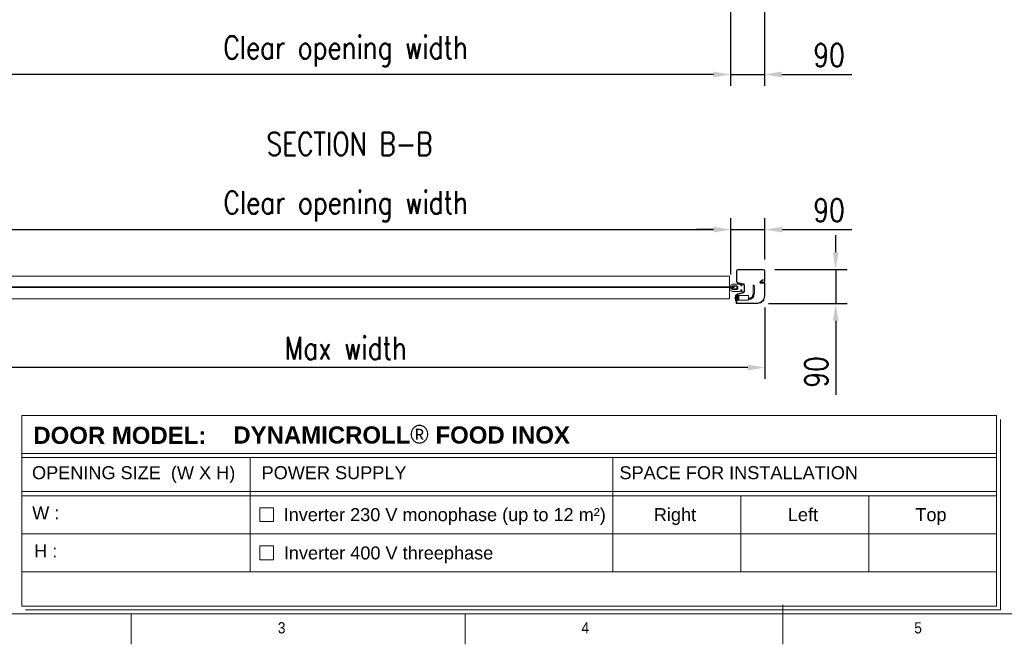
# Model space of a CAD drawing. Header units: millimetres. Extents: x 1545 to 17790, y 764 to 5765.
# Tile 3 of 5: x 3060 to 5645, y 964 to 2603. Entities that reach past the tile are written whole.
import ezdxf

# ---------------------------------------------------------------- set-up
doc = ezdxf.new("R2010")
doc.units = ezdxf.units.MM
doc.header["$LTSCALE"] = 50
doc.header["$PDSIZE"] = -1
doc.layers.add('FORMAT', color=7, linetype='Continuous')
doc.styles.add('NYIP', font='romans.shx', dxfattribs={"width": 0.8})
doc.styles.add('SLDTEXTSTYLE0', font='GOTHIC.TTF', dxfattribs={"width": 0.913})
doc.styles.get("Standard").update_dxf_attribs({"font": 'GOTHIC.TTF'})
doc.dimstyles.new('STANDARD35', dxfattribs={"dimscale": 35, "dimtxt": 2, "dimasz": 1.5, "dimexe": 1, "dimexo": 1, "dimgap": 0.7, "dimtad": 1, "dimdec": 0, "dimdsep": 46, "dimtxsty": 'NYIP', "dimcen": 0, "dimclrd": 1, "dimclre": 1, "dimclrt": 2, "dimadec": 0, "dimazin": 0, "dimtfac": 1, "dimtdec": 0, "dimtix": 1, "dimtmove": 0, "dimatfit": 3, "dimfxl": 0, "dimtvp": 1, "dimtolj": 1, "dimtzin": 0, "dimarcsym": 0})

# ---------------------------------------------------------------- blocks, each defined once
blk = doc.blocks.new('A$C7C9C4F3F')
at = {"layer": 'FORMAT', "color": 7, "lineweight": 5}
for p, q in [((199.3, 199.3), (16199.3, 199.3)), ((4017.9, 199.3), (4017.9, 0)), ((6210.3, 0), (6210.3, 199.3)), ((8295, 0), (8295, 258.3))]:
    blk.add_line(p, q, dxfattribs=at)
at = {"color": 7, "lineweight": 5, "char_height": 73.8, "attachment_point": 1, "style": 'SLDTEXTSTYLE0'}
for s, insert in [('3', (4981.2, 145.3)), ('4', (6974.3, 145.3))]:
    blk.add_mtext(s, dxfattribs=dict(at, insert=insert))
at = {"layer": 'FORMAT', "color": 7, "lineweight": 5, "insert": (9158.6, 145.3), "char_height": 73.8, "attachment_point": 1, "style": 'SLDTEXTSTYLE0'}
blk.add_mtext('5', dxfattribs=at)
blk = doc.blocks.new('*D26')
at = {"color": 1, "lineweight": -2, "transparency": 16777216}
for p, q in [((2905.3, 1933.7), (2905.3, 2082)), ((4926.3, 1933.7), (4926.3, 2082)), ((2950.3, 2052), (4881.3, 2052))]:
    blk.add_line(p, q, dxfattribs=at)
at = {"color": 1, "transparency": 16777216}
for points in [[(2950.3, 2059.5), (2950.3, 2044.5), (2905.3, 2052)], [(4881.3, 2059.5), (4881.3, 2044.5), (4926.3, 2052)]]:
    blk.add_solid(points, dxfattribs=at)
at = {"layer": 'Defpoints', "color": 0, "transparency": 16777216}
for p in [(4926.3, 2052), (2905.3, 1903.7), (4926.3, 1903.7)]:
    blk.add_point(p, dxfattribs=at)
at = {"color": 2, "lineweight": 5, "transparency": 16777216, "insert": (3915.8, 2113), "char_height": 60, "attachment_point": 5, "style": 'NYIP'}
blk.add_mtext('\\A1;Clear opening width', dxfattribs=at)
blk = doc.blocks.new('*D27')
at = {"color": 1, "lineweight": -2, "transparency": 16777216}
for p, q in [((4926.3, 1933.7), (4926.3, 2082)), ((5016.3, 1973.4), (5016.3, 2082)), ((4881.3, 2052), (4836.3, 2052)), ((4926.3, 2052), (5016.3, 2052)), ((5061.3, 2052), (5244.4, 2052))]:
    blk.add_line(p, q, dxfattribs=at)
at = {"color": 1, "transparency": 16777216}
for points in [[(4881.3, 2059.5), (4881.3, 2044.5), (4926.3, 2052)], [(5061.3, 2059.5), (5061.3, 2044.5), (5016.3, 2052)]]:
    blk.add_solid(points, dxfattribs=at)
at = {"layer": 'Defpoints', "color": 0, "transparency": 16777216}
for p in [(5016.3, 2052), (5016.3, 1943.4), (4926.3, 1903.7)]:
    blk.add_point(p, dxfattribs=at)
at = {"color": 2, "lineweight": 5, "transparency": 16777216, "insert": (5184.6, 2103), "char_height": 60, "attachment_point": 5, "style": 'NYIP'}
blk.add_mtext('\\A1;90', dxfattribs=at)
blk = doc.blocks.new('*D29')
at = {"color": 1, "lineweight": -2, "transparency": 16777216}
for p, q in [((2815.3, 1847.9), (2815.3, 1659.9)), ((5016.3, 1847.9), (5016.3, 1659.9)), ((4971.3, 1689.9), (2860.3, 1689.9))]:
    blk.add_line(p, q, dxfattribs=at)
at = {"color": 1, "transparency": 16777216}
for points in [[(2860.3, 1697.4), (2860.3, 1682.4), (2815.3, 1689.9)], [(4971.3, 1697.4), (4971.3, 1682.4), (5016.3, 1689.9)]]:
    blk.add_solid(points, dxfattribs=at)
at = {"layer": 'Defpoints', "color": 0, "transparency": 16777216}
for p in [(2815.3, 1877.9), (5016.3, 1877.9), (2815.3, 1689.9)]:
    blk.add_point(p, dxfattribs=at)
at = {"color": 2, "lineweight": 5, "transparency": 16777216, "insert": (3915.8, 1740.9), "char_height": 60, "attachment_point": 5, "style": 'NYIP'}
blk.add_mtext('\\A1;Max width', dxfattribs=at)
blk = doc.blocks.new('*D30')
at = {"color": 1, "lineweight": -2, "transparency": 16777216}
for p, q in [((5202, 1992.6), (5202, 2037.6)), ((5042.5, 1947.6), (5232, 1947.6)), ((5202, 1947.6), (5202, 1857.6)), ((5026, 1857.6), (5232, 1857.6)), ((5202, 1812.6), (5202, 1618.5))]:
    blk.add_line(p, q, dxfattribs=at)
at = {"color": 1, "transparency": 16777216}
for points in [[(5194.5, 1992.6), (5209.5, 1992.6), (5202, 1947.6)], [(5194.5, 1812.6), (5209.5, 1812.6), (5202, 1857.6)]]:
    blk.add_solid(points, dxfattribs=at)
at = {"layer": 'Defpoints', "color": 0, "transparency": 16777216}
for p in [(5012.5, 1947.6), (4996, 1857.6), (5202, 1857.6)]:
    blk.add_point(p, dxfattribs=at)
at = {"color": 2, "lineweight": 5, "transparency": 16777216, "insert": (5151, 1678.3), "char_height": 60, "attachment_point": 5, "rotation": 90, "style": 'NYIP'}
blk.add_mtext('\\A1;90', dxfattribs=at)
blk = doc.blocks.new('*D31')
at = {"color": 1, "lineweight": -2, "transparency": 16777216}
for p, q in [((2904.8, 2622.9), (2904.8, 2429.1)), ((4925.8, 2622.9), (4925.8, 2429.1)), ((4880.8, 2459.1), (2949.8, 2459.1))]:
    blk.add_line(p, q, dxfattribs=at)
at = {"color": 1, "transparency": 16777216}
for points in [[(2949.8, 2466.6), (2949.8, 2451.6), (2904.8, 2459.1)], [(4880.8, 2466.6), (4880.8, 2451.6), (4925.8, 2459.1)]]:
    blk.add_solid(points, dxfattribs=at)
at = {"layer": 'Defpoints', "color": 0, "transparency": 16777216}
for p in [(2904.8, 2652.9), (4925.8, 2652.9), (2904.8, 2459.1)]:
    blk.add_point(p, dxfattribs=at)
at = {"color": 2, "lineweight": 5, "transparency": 16777216, "insert": (3915.3, 2520.1), "char_height": 60, "attachment_point": 5, "style": 'NYIP'}
blk.add_mtext('\\A1;Clear opening width', dxfattribs=at)
blk = doc.blocks.new('*D32')
at = {"color": 1, "lineweight": -2, "transparency": 16777216}
for p, q in [((4925.8, 2622.9), (4925.8, 2429.1)), ((5015.3, 2622.9), (5015.3, 2429.1)), ((4880.8, 2459.1), (4835.8, 2459.1)), ((4925.8, 2459.1), (5015.3, 2459.1)), ((5060.3, 2459.1), (5244.4, 2459.1))]:
    blk.add_line(p, q, dxfattribs=at)
at = {"color": 1, "transparency": 16777216}
for points in [[(4880.8, 2466.6), (4880.8, 2451.6), (4925.8, 2459.1)], [(5060.3, 2466.6), (5060.3, 2451.6), (5015.3, 2459.1)]]:
    blk.add_solid(points, dxfattribs=at)
at = {"layer": 'Defpoints', "color": 0, "transparency": 16777216}
for p in [(4925.8, 2652.9), (5015.3, 2652.9), (5015.3, 2459.1)]:
    blk.add_point(p, dxfattribs=at)
at = {"color": 2, "lineweight": 5, "transparency": 16777216, "insert": (5184.6, 2510.1), "char_height": 60, "attachment_point": 5, "style": 'NYIP'}
blk.add_mtext('\\A1;90', dxfattribs=at)

msp = doc.modelspace()

# ---------------------------------------------------------------- linework, layer by layer
at = {"lineweight": 5}
for p, q in [((4941.3, 1915.9), (4941.3, 1943.4)), ((4942.8, 1915.9), (4942.8, 1943.4)), ((4945.4, 1947.6), (5012.1, 1947.6)), ((4945.4, 1946.1), (5012.1, 1946.1)), ((5014.8, 1943.4), (5014.8, 1916.8)), ((5016.3, 1943.4), (5016.3, 1916.8)), ((4922.9, 1930), (2904.9, 1930)), ((4922.9, 1930), (4922.9, 1901.5)), ((4959.6, 1909.6), (4944.8, 1913.3)), ((5003.6, 1915.3), (5010.7, 1921.2)), ((5004.3, 1914.1), (5004.3, 1912.6)), ((5012.1, 1914.1), (5004.3, 1914.1)), ((5004.4, 1914.4), (5011.5, 1920.3)), ((5011.5, 1920.3), (5010.7, 1921.2)), ((4905.9, 1901.5), (2925.9, 1901.5)), ((4905.9, 1900), (2925.9, 1900)), ((4905.9, 1900), (4905.9, 1901.5)), ((4935.9, 1901.5), (4905.9, 1901.5)), ((4935.9, 1900), (4905.9, 1900)), ((4922.9, 1900), (4922.9, 1870)), ((4926.3, 1901.2), (4926.3, 1903.7)), ((4930.4, 1901.2), (4926.3, 1901.2)), ((4926.3, 1894.7), (4926.3, 1897.2)), ((4926.3, 1897.2), (4930.4, 1897.2)), ((4926.9, 1902), (4926.9, 1901.5)), ((4926.9, 1902), (4931.4, 1902)), ((4935.9, 1901.5), (4926.9, 1901.5)), ((4926.9, 1900), (4926.9, 1899.5)), ((4926.9, 1900), (4935.9, 1900)), ((4931.4, 1899.5), (4926.9, 1899.5)), ((4931.4, 1903.5), (4930.4, 1901.2)), ((4930.4, 1897.2), (4931.4, 1894.8)), ((4931.3, 1908.7), (4951.6, 1908.7)), ((4951.6, 1889.7), (4931.3, 1889.7)), ((4931.4, 1902), (4931.4, 1904.5)), ((4942.9, 1903.5), (4931.4, 1903.5)), ((4931.4, 1897.1), (4931.4, 1899.5)), ((4931.4, 1894.8), (4942.9, 1894.8)), ((4931.7, 1904.8), (4941.8, 1904.8)), ((4941.8, 1896.8), (4931.7, 1896.8)), ((4935.9, 1901.5), (4935.9, 1900)), ((4942.7, 1896.8), (4941.8, 1896.8)), ((4942.3, 1897), (4943, 1897)), ((4942.8, 1900.8), (4943.4, 1900.8)), ((4943, 1897), (4943, 1897)), ((4959.2, 1908.1), (4944.4, 1911.8)), ((4944.4, 1883.4), (4959.2, 1887.1)), ((4944.9, 1896.8), (4944.9, 1901.5)), ((4952.6, 1907.7), (4952.6, 1905.5)), ((4952.6, 1892.8), (4952.6, 1890.7)), ((4955.3, 1905.5), (4955.3, 1908.7)), ((4955.3, 1889.7), (4955.3, 1892.8)), ((4956.3, 1909.7), (4960.3, 1909.7)), ((4960.3, 1888.7), (4956.3, 1888.7)), ((4961.3, 1908.7), (4961.3, 1889.7)), ((4961.3, 1889.7), (4961.3, 1905.5)), ((4962.8, 1889.7), (4962.8, 1905.5)), ((5012.1, 1912.6), (5004.3, 1912.6)), ((5014.1, 1912.6), (5005, 1912.6)), ((5014.1, 1911.4), (5005, 1911.4)), ((5015.1, 1877.9), (5015.1, 1910.4)), ((5016.3, 1877.9), (5016.3, 1910.4)), ((4922.9, 1870), (2904.9, 1870)), ((4939.3, 1876.6), (4939, 1876.6)), ((4939, 1868.6), (4939, 1876.6)), ((4939, 1868.6), (4939.3, 1868.6)), ((4940.3, 1880.1), (4939.3, 1880.1)), ((4939.3, 1865.1), (4939.3, 1880.1)), ((4939.3, 1865.1), (4940.3, 1865.1)), ((4940.3, 1880.6), (4940.3, 1859.8)), ((4941.5, 1880.6), (4940.3, 1880.6)), ((4941.3, 1858.6), (4941.3, 1879.4)), ((4941.5, 1880.6), (4941.5, 1859.8)), ((4947.8, 1878.6), (4942.8, 1879.6)), ((4947.8, 1878.6), (4942.8, 1879.6)), ((4942.8, 1858.6), (4942.8, 1879.4)), ((4942.8, 1877.7), (4943.9, 1877.5)), ((4942.8, 1877.6), (4947.8, 1877)), ((4947.8, 1875.4), (4942.8, 1876)), ((4942.8, 1875.4), (4947.8, 1874.8)), ((4942.8, 1874.4), (4947.8, 1874.4)), ((4942.8, 1872.4), (4947.8, 1872.4)), ((4942.8, 1872.3), (4947.8, 1872.3)), ((4947.8, 1869.3), (4942.8, 1868.5)), ((4942.8, 1867.7), (4947.8, 1868.5)), ((4947.8, 1867.3), (4942.8, 1866.5)), ((4942.8, 1865.9), (4947.8, 1866.9)), ((4942.8, 1865.6), (4947.8, 1866.6)), ((4943.2, 1877.6), (4942.9, 1877.6)), ((4944.8, 1881.9), (4959.6, 1885.6)), ((4972.8, 1878.6), (4947.8, 1878.6)), ((4947.8, 1878.6), (4947.8, 1878.5)), ((4947.8, 1878.6), (4947.8, 1878.6)), ((4947.8, 1878.5), (4947.8, 1877.7)), ((4947.8, 1877.7), (4947.8, 1877)), ((4947.8, 1877), (4947.8, 1875.4)), ((4947.8, 1875.4), (4947.8, 1871.3)), ((4947.8, 1871.3), (4947.8, 1869.4)), ((4947.8, 1869.4), (4947.8, 1868.5)), ((4947.8, 1868.5), (4947.8, 1867.3)), ((4947.8, 1867.3), (4947.8, 1866.9)), ((4947.8, 1866.9), (4947.8, 1866.6)), ((4947.8, 1866.6), (4972.8, 1866.6)), ((4972.8, 1878.6), (4972.8, 1878.2)), ((4972.8, 1878.2), (4972.8, 1866.6)), ((4996.2, 1858.8), (5005.4, 1861.3)), ((5005.8, 1861.6), (5012.3, 1868)), ((5006.7, 1860.7), (5013.2, 1867.2)), ((5012.6, 1868.5), (5015, 1877.6)), ((5013.7, 1868.2), (5016.2, 1877.3)), ((4941.3, 1858.6), (4942.8, 1858.6)), ((4942.5, 1858.8), (4996, 1858.8)), ((4942.5, 1857.6), (4996, 1857.6)), ((4996.5, 1857.7), (5005.7, 1860.1)), ((3064.9, 1563.9), (5624.1, 1563.9)), ((3064.9, 1563.9), (3064.9, 1063.9)), ((5624.1, 1563.9), (5624.1, 1063.9)), ((5634.4, 1553.6), (5634.4, 1053.6)), ((3064.9, 1464.5), (5624.1, 1464.5)), ((3064.9, 1453.6), (5624.1, 1453.6)), ((3665.1, 1453.6), (3665.1, 1153.6)), ((4616.8, 1453.6), (4616.8, 1153.6)), ((3064.9, 1364.5), (5624.1, 1364.5)), ((3064.9, 1353.6), (5624.1, 1353.6)), ((4952.8, 1353.6), (4952.8, 1153.6)), ((5288.8, 1353.6), (5288.8, 1153.6)), ((3690.2, 1321.6), (3726.2, 1321.6)), ((3690.2, 1285.6), (3690.2, 1321.6)), ((3726.2, 1321.6), (3726.2, 1285.6)), ((3726.2, 1285.6), (3690.2, 1285.6)), ((3064.9, 1253.6), (5624.1, 1253.6)), ((3690.2, 1221.6), (3726.2, 1221.6)), ((3690.2, 1185.6), (3690.2, 1221.6)), ((3726.2, 1221.6), (3726.2, 1185.6)), ((3726.2, 1185.6), (3690.2, 1185.6)), ((3064.9, 1153.6), (5624.1, 1153.6)), ((3064.9, 1063.9), (5624.1, 1063.9)), ((3075.2, 1053.6), (5634.4, 1053.6)), ((5634.4, 1053.6), (4414.8, 1053.6)), ((4425.1, 1053.6), (5634.4, 1053.6))]:
    msp.add_line(p, q, dxfattribs=at)
at = {"lineweight": 5, "flags": 128}
msp.add_lwpolyline([(4988.1, 1905.5), (4988, 1905.3), (4987.7, 1905.1), (4987.2, 1905), (4986.6, 1904.9), (4986, 1905), (4985.6, 1905.1), (4985.2, 1905.3), (4985.1, 1905.5), (4985.2, 1905.7), (4985.6, 1905.9), (4986, 1906), (4986.6, 1906.1), (4987.2, 1906), (4987.7, 1905.9), (4988, 1905.8), (4988.1, 1905.5)], dxfattribs=at)
at = {"lineweight": 5}
for centre, radius, start, end in [((4945.4, 1943.4), 4.17, 90, 180), ((4945.4, 1943.4), 2.67, 90, 180), ((5012.1, 1943.4), 4.17, 0, 90), ((5012.1, 1943.4), 2.67, 0, 90), ((4945.4, 1915.9), 4.17, 180, 256), ((4945.4, 1915.9), 2.67, 180, 256), ((5005, 1913.6), 2.2, 130, 270), ((5005, 1913.6), 1, 130, 270), ((5012.1, 1916.8), 4.17, 270, 0), ((5012.1, 1916.8), 2.67, 270, 0), ((4931.3, 1903.7), 5, 90, 180), ((4931.3, 1894.7), 5, 180, 270), ((4931.7, 1904.5), 0.3, 90, 180), ((4931.7, 1897.1), 0.3, 180, 270), ((4942.7, 1897.1), 0.3, 270, 355.1552), ((4942.7, 1897.1), 0.299, 270.1349, 355.1392), ((4942.9, 1901.5), 2, 0, 90), ((4942.9, 1896.8), 2, 270, 0), ((4951.6, 1907.7), 1, 0, 90), ((4951.6, 1890.7), 1, 270, 0), ((4953.9, 1905.5), 1.35, 180, 0), ((4953.9, 1892.8), 1.35, 0, 180), ((4956.3, 1908.7), 1, 90, 180), ((4956.3, 1889.7), 1, 180, 270), ((4958.6, 1905.5), 2.67, 0, 76), ((4958.6, 1889.7), 2.67, 284, 0), ((4958.6, 1905.5), 4.17, 0, 76), ((4958.6, 1889.7), 4.17, 284, 0), ((4960.3, 1908.7), 1, 0, 90), ((4960.3, 1889.7), 1, 270, 0), ((5014.1, 1910.4), 2.2, 0, 90), ((5014.1, 1910.4), 1, 0, 90), ((4943.6, 1872.6), 6.08, 138.8879, 221.1121), ((4945.4, 1879.4), 4.17, 104, 180), ((4945.4, 1879.4), 2.67, 104, 180), ((5005.1, 1862.3), 1, 285, 315), ((5011.6, 1868.7), 1, 315, 345), ((5011.6, 1868.7), 2.2, 315, 345), ((5014.1, 1877.9), 1, 345, 360), ((5014.1, 1877.9), 2.2, 345, 0), ((4942.5, 1859.8), 2.2, 180, 270), ((4942.5, 1859.8), 1, 180, 270), ((4996, 1859.8), 1, 270, 285), ((4996, 1859.8), 2.2, 270, 285), ((5005.1, 1862.3), 2.2, 285, 315)]:
    msp.add_arc(centre, radius, start, end, dxfattribs=at)
for points, knots in [([(4942.3, 1904.5), (4942.3, 1904.5), (4942.3, 1904.5), (4942.3, 1904.6), (4942.2, 1904.6), (4942.1, 1904.7), (4942, 1904.8), (4941.9, 1904.8), (4941.8, 1904.8)], [0, 0, 0, 0, 0.024634, 0.131788, 0.277047, 0.484694, 0.700233, 1, 1, 1, 1]), ([(4941.8, 1896.8), (4941.9, 1896.8), (4942, 1896.8), (4942.2, 1896.8), (4942.3, 1896.9), (4942.3, 1897), (4942.3, 1897), (4942.3, 1897)], [0, 0, 0, 0, 0.300103, 0.628125, 0.78127, 0.935837, 1, 1, 1, 1]), ([(4942.8, 1900.8), (4942.6, 1901.8), (4942.5, 1903.1), (4942.3, 1904.3), (4942.3, 1904.5)], [0, 0, 0, 0, 0.86381, 1, 1, 1, 1]), ([(4942.3, 1897), (4942.4, 1898.1), (4942.6, 1899.4), (4942.7, 1900.6), (4942.8, 1900.8)], [0, 0, 0, 0, 0.875661, 1, 1, 1, 1]), ([(4943, 1897), (4943.1, 1897.5), (4943.1, 1898), (4943.2, 1899.3), (4943.3, 1900.1), (4943.4, 1900.8)], [0, 0, 0, 0, 0.3426015, 0.4628722, 1, 1, 1, 1]), ([(4943.4, 1900.8), (4943.3, 1901.4), (4943.2, 1902.2), (4943.1, 1903.2), (4943.1, 1903.4), (4943.1, 1903.5)], [0, 0, 0, 0, 0.7341, 0.898473, 1, 1, 1, 1]), ([(4972.8, 1869), (4973.6, 1869), (4975.3, 1869.1), (4977.7, 1869.3), (4979.8, 1869.8), (4981.9, 1871.1), (4984.1, 1872.3), (4985.6, 1874.3), (4986.5, 1876.2), (4987.2, 1878.3), (4987.8, 1880.7), (4988.4, 1884.1), (4988.6, 1888.5), (4988.6, 1892.7), (4988.6, 1895.9), (4988.6, 1898.4), (4988.5, 1901.7), (4988.2, 1904.2), (4988.1, 1905.6)], [0, 0, 0, 0, 0.050849, 0.102146, 0.148679, 0.188162, 0.252141, 0.303342, 0.344239, 0.390483, 0.447426, 0.504322, 0.622798, 0.738439, 0.782377, 0.834571, 0.907051, 1, 1, 1, 1]), ([(4985.1, 1905.5), (4985.3, 1903.9), (4985.5, 1901.2), (4985.6, 1897.7), (4985.6, 1894.9), (4985.6, 1892.1), (4985.6, 1888.8), (4985.4, 1885.3), (4985, 1882), (4984.4, 1879.2), (4983.6, 1877), (4982.9, 1875.5), (4981.9, 1874.6), (4980.7, 1873.9), (4979.4, 1873), (4977.6, 1872.3), (4975.3, 1872.2), (4973.7, 1872), (4972.8, 1872)], [0, 0, 0, 0, 0.115023, 0.20007, 0.259302, 0.316539, 0.409142, 0.501981, 0.575741, 0.653797, 0.711471, 0.751291, 0.776072, 0.807382, 0.845865, 0.887795, 0.937407, 1, 1, 1, 1]), ([(4942.8, 1879.4), (4944.1, 1879.1), (4945.8, 1878.8), (4947.5, 1878.5), (4947.8, 1878.5)], [0, 0, 0, 0, 0.811583, 1, 1, 1, 1]), ([(4947.8, 1877.7), (4947.5, 1877.8), (4945.8, 1878.1), (4944.1, 1878.4), (4942.8, 1878.6)], [0, 0, 0, 0, 0.188102, 1, 1, 1, 1]), ([(4947.8, 1871.7), (4947.4, 1871.6), (4945.8, 1871.5), (4944.1, 1871.4), (4942.8, 1871.3)], [0, 0, 0, 0, 0.211087, 1, 1, 1, 1]), ([(4942.8, 1870.9), (4944.1, 1871), (4945.8, 1871.1), (4947.5, 1871.2), (4947.8, 1871.3)], [0, 0, 0, 0, 0.809047, 1, 1, 1, 1]), ([(4947.8, 1869.4), (4947.5, 1869.4), (4945.8, 1869.3), (4944.1, 1869.1), (4942.8, 1869)], [0, 0, 0, 0, 0.190953, 1, 1, 1, 1])]:
    msp.add_open_spline(points, degree=3, knots=knots, dxfattribs=at)

# ---------------------------------------------------------------- block references
at = {"lineweight": 5, "xscale": 0.4, "yscale": 0.4, "zscale": 0.4}
msp.add_blockref('A$C7C9C4F3F', (1744.9, 963.5), dxfattribs=at)

# ---------------------------------------------------------------- texts
at = {"color": 2, "lineweight": 5, "insert": (3925.8, 2276.9, 1.5), "char_height": 60, "attachment_point": 5, "style": 'NYIP'}
msp.add_mtext('\\A1;SECTION B-B', dxfattribs=at)
at = {"lineweight": 5}
for s, insert, char_height, width, attachment_point in [('{\\fArial|b1|i0|c0|p34;DOOR MODEL:}', (3322.6, 1534.6), 45.022, 498.031, 2), ('{\\fArial|b1|i0|c0|p34;DYNAMICROLL\\fCentury Gothic|b0|i0|c0|p34;\\H1.0833x;® \\fArial|b1|i0|c0|p34;\\H0.92311x;FOOD INOX}', (3620.6, 1539.2), 45.0216, 2870.474, 1), ('{\\fArial|b0|i0|c0|p34;OPENING SIZE  (W X H)}', (3358.9, 1431), 34.043, 806.902, 2), ('{\\fArial|b0|i0|c0|p34;POWER SUPPLY}', (3885, 1431), 34.043, 806.902, 2), ('{\\fArial|b0|i0|c0|p34;SPACE FOR INSTALLATION}', (4947.4, 1431), 34.043, 806.902, 2), ('{\\fArial|b0|i0|c0|p34;W :}', (3128.2, 1325.5), 34.043, 90.063, 2), ('{\\fArial|b0|i0|c0|p34;Inverter 230 V monophase (up to 12 m²)}', (4175.6, 1320.9), 34.043, 897.538, 2), ('{\\fArial|b0|i0|c0|p34;Right}', (4780.1, 1320.9), 34.043, 136.704, 2), ('{\\fArial|b0|i0|c0|p34;Left}', (5116.1, 1320.9), 34.043, 136.704, 2), ('{\\fArial|b0|i0|c0|p34;Top}', (5452.1, 1320.9), 34.043, 136.704, 2), ('{\\fArial|b0|i0|c0|p34;H :}', (3128.2, 1225.5), 34.043, 90.063, 2), ('{\\fArial|b0|i0|c0|p34;Inverter 400 V threephase}', (4028.1, 1220.4), 34.043, 897.538, 2)]:
    msp.add_mtext(s, dxfattribs=dict(at, insert=insert, char_height=char_height, width=width, attachment_point=attachment_point))

# ---------------------------------------------------------------- dimensions: what is measured, and where the dimension line sits
at = {"color": 1, "lineweight": 5}
dim = msp.add_linear_dim(base=(2904.8, 2459.1), p1=(4925.8, 2652.9), p2=(2904.8, 2652.9), angle=180, text='Clear opening width', dimstyle='STANDARD35', override={"dimscale": 30}, dxfattribs=at)
dim.commit()
dim.dimension.update_dxf_attribs({"geometry": '*D31', "text_midpoint": (3915.3, 2520.1)})
for base, p1, p2, angle, picture, middle in [((5015.26957, 2459.1461), (4925.76956, 2652.91131), (5015.26957, 2652.91143), 180, '*D32', (5184.55528, 2459.1461)), ((5202, 1857.6), (5012.5, 1947.6), (4996, 1857.6), 90, '*D30', (5202, 1678.3))]:
    dim = msp.add_linear_dim(base=base, p1=p1, p2=p2, angle=angle, dimstyle='STANDARD35', override={"dimscale": 30}, dxfattribs=at)
    dim.commit()
    dim.dimension.update_dxf_attribs({"geometry": picture, "text_midpoint": middle, "dimtype": 160})
for base, p1, p2, text, picture, middle in [((4926.3, 2052), (2905.3, 1903.7), (4926.3, 1903.7), 'Clear opening width', '*D26', (3915.8, 2113)), ((2815.3, 1689.9), (5016.3, 1877.9), (2815.3, 1877.9), 'Max width', '*D29', (3915.8, 1740.9))]:
    dim = msp.add_linear_dim(base=base, p1=p1, p2=p2, text=text, dimstyle='STANDARD35', override={"dimscale": 30}, dxfattribs=at)
    dim.commit()
    dim.dimension.update_dxf_attribs({"geometry": picture, "text_midpoint": middle})
dim = msp.add_linear_dim(base=(5016.3, 2052), p1=(4926.3, 1903.7), p2=(5016.3, 1943.4), dimstyle='STANDARD35', override={"dimscale": 30}, dxfattribs=at)
dim.commit()
dim.dimension.update_dxf_attribs({"geometry": '*D27', "text_midpoint": (5184.6, 2052), "dimtype": 160})

doc.saveas('drawing.dxf')
